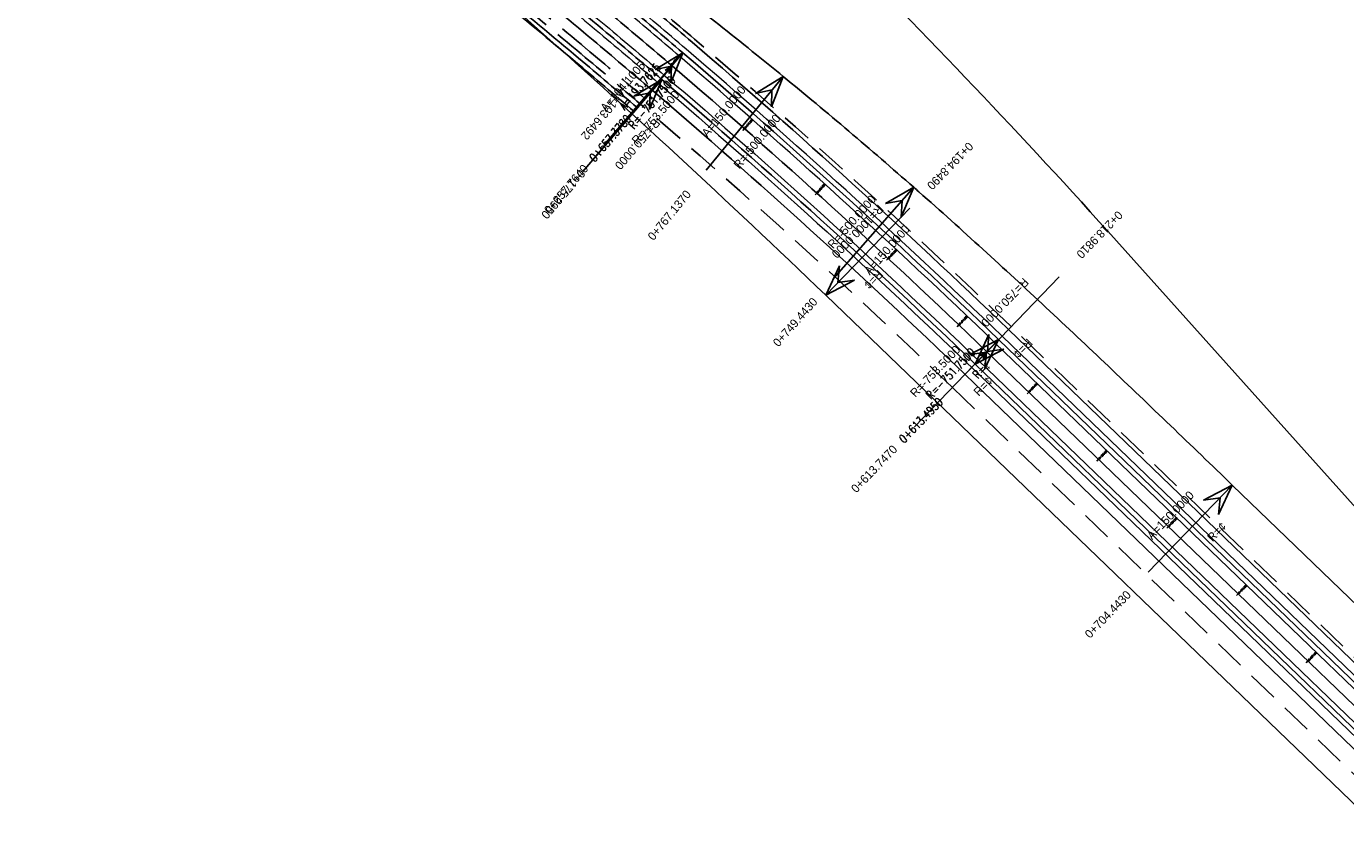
# Model space of a CAD drawing. Header units: metres. Extents: x 3458045 to 3462392, y 5482308 to 5484762.
# Tile 180 of 256: x 3459381 to 3459517, y 5483835 to 5483916. Entities that reach past the tile are written whole.
import ezdxf
from ezdxf.enums import TextEntityAlignment as Align

# ---------------------------------------------------------------- set-up
doc = ezdxf.new("R2010")
doc.units = ezdxf.units.M
doc.linetypes.add('AUSGEZOGEN', pattern=[2, 1, 1])
doc.linetypes.add('VERDECKT2', pattern=[4.7625, 3.175, -1.5875])
doc.layers.get('0').update_dxf_attribs({"linetype": 'CONTINUOUS'})
for name, color, linetype in [('SP_ACHSE_8901', 7, 'CONTINUOUS'), ('SP_ACHSE_8911', 7, 'CONTINUOUS'), ('SP_AXIS', 7, 'CONTINUOUS'), ('SP_BAUGRUBE-VERBAU', 210, 'AUSGEZOGEN'), ('SP_StadtbahnFluchtweg', 1, 'CONTINUOUS'), ('SP_Trogwand_L7+8', 2, 'CONTINUOUS'), ('SP_Tunnelwand_L7+8', 2, 'VERDECKT2'), ('SP_Vb_Planung', 10, 'CONTINUOUS'), ('T__AXIS', 3, 'CONTINUOUS')]:
    doc.layers.add(name, color=color, linetype=linetype)
doc.styles.add('K_ISOCP', font='k_isocp.shx')
doc.styles.add('SIMPLEX8', font='simplexd.shx', dxfattribs={"width": 0.8})
doc.linetypes.add('EISENBAHN', pattern='A,0.15,[130,ltypeshp.shx,S=0.25,R=0,X=0,Y=0],0.15', length=0.3)

# ---------------------------------------------------------------- blocks, each defined once
blk = doc.blocks.new('kmr_li')
at = {"color": 1, "linetype": 'Continuous'}
blk.add_line((0, 0), (0, 3.571), dxfattribs=at)
at = {"color": 1}
for p, q in [((0, 0), (-0.306, 0.907)), ((-0.306, 0.907), (0, 0.519)), ((0, 0), (0.306, 0.907)), ((0.306, 0.907), (0, 0.519))]:
    blk.add_line(p, q, dxfattribs=at)
at = {"color": 1, "linetype": 'Continuous', "style": 'K_ISOCP'}
blk.add_attdef('STATION', text='', height=1, rotation=270.0001, dxfattribs=at).set_placement((0, 4.404), align=Align.MIDDLE_RIGHT)
blk.add_attdef('PARAUL', text='', height=1, rotation=270.0001, dxfattribs=at).set_placement((-0.5, 1), align=Align.TOP_RIGHT)
blk.add_attdef('PARAOL', text='', height=1, rotation=270.0001, dxfattribs=at).set_placement((0.5, 1), align=Align.BOTTOM_RIGHT)
blk = doc.blocks.new('kmr_re')
at = {"color": 1}
for p, q in [((0, 0), (-0.306221, -0.907473)), ((0, 0), (0.306221, -0.907473)), ((-0.306221, -0.907473), (0, -0.51875)), ((0.306221, -0.907473), (0, -0.51875))]:
    blk.add_line(p, q, dxfattribs=at)
at = {"color": 1, "linetype": 'Continuous'}
blk.add_line((0, 0), (0, -3.57143), dxfattribs=at)
at = {"color": 1, "linetype": 'Continuous', "style": 'K_ISOCP'}
blk.add_attdef('PARAUL', text='', height=1, rotation=270.0000584, dxfattribs=at).set_placement((-0.5, -1), align=Align.TOP_LEFT)
blk.add_attdef('PARAOL', text='', height=1, rotation=270.0000584, dxfattribs=at).set_placement((0.5, -1), align=Align.BOTTOM_LEFT)
blk.add_attdef('STATION', text='', height=1, rotation=270.0000584, dxfattribs=at).set_placement((0, -3.57143), align=Align.MIDDLE_LEFT)
blk = doc.blocks.new('kmr_i')
at = {"color": 1, "linetype": 'Continuous'}
blk.add_line((0, 0), (0, 1.416438), dxfattribs=at)
at = {"color": 1, "linetype": 'Continuous', "style": 'SIMPLEX8', "width": 0.8}
blk.add_attdef('STATION', text='', height=1, rotation=270.00005842, dxfattribs=at).set_placement((0, -0.50985), align=Align.MIDDLE_LEFT)

msp = doc.modelspace()

# ---------------------------------------------------------------- linework, layer by layer
at = {"layer": 'SP_ACHSE_8901'}
msp.add_lwpolyline([(3459316.099, 5484028.11), (3459322.1999, 5484021.1465, 0.03059047), (3459365.5154, 5483977.4159, 0.00331951), (3459370.8846, 5483972.6857, 0.00367116), (3459378.0689, 5483966.5341, 0.00285534), (3459385.333, 5483960.4767, 0.00203953), (3459392.656, 5483954.4908, 0.00122372), (3459400.0179, 5483948.5527, 0.00040791), (3459407.3992, 5483942.6387, -0.00036746), (3459415.5933, 5483936.0742, -0.00110237), (3459423.7681, 5483929.4856, -0.00183729), (3459431.9041, 5483922.8491, -0.0025722), (3459439.9811, 5483916.1411, -0.00245403), (3459446.0851, 5483910.9661, -0.01456303), (3459478.4179, 5483881.5975), (3459663.5917, 5483703.287, -0.0763528)], format="xyb", dxfattribs=at)
at = {"layer": 'SP_ACHSE_8911'}
msp.add_lwpolyline([(3459666.0197, 5483705.8087), (3459480.8452, 5483884.1198, 0.01460522), (3459448.2649, 5483913.7082, 0.00242443), (3459442.2102, 5483918.8404, 0.00256822), (3459434.1203, 5483925.5585, 0.00183444), (3459425.9715, 5483932.2051, 0.00110066), (3459417.7839, 5483938.8037, 0.00036689), (3459409.5769, 5483945.3783, -0.00040894), (3459402.2143, 5483951.2772, -0.00122684), (3459394.8711, 5483957.2001, -0.00204473), (3459387.5668, 5483963.1709, -0.00286262), (3459380.3214, 5483969.2131, -0.00368052), (3459373.1558, 5483975.3496, -0.00337914), (3459367.7243, 5483980.1366, -0.03050846), (3459324.8322, 5484023.4541), (3459318.7313, 5484030.4176)], format="xyb", dxfattribs=at)
at = {"layer": 'SP_AXIS'}
for points in [[(3459666.0197, 5483705.8087), (3459480.8452, 5483884.1198, 0.01460522), (3459448.2649, 5483913.7082, 0.00242443), (3459442.2102, 5483918.8404, 0.00256822), (3459434.1203, 5483925.5585, 0.00183444), (3459425.9715, 5483932.2051, 0.00110066), (3459417.7839, 5483938.8037, 0.00036689), (3459409.5769, 5483945.3783, -0.00040894), (3459402.2143, 5483951.2772, -0.00122684), (3459394.8711, 5483957.2001, -0.00204473), (3459387.5668, 5483963.1709, -0.00286262), (3459380.3214, 5483969.2131, -0.00368052), (3459373.1558, 5483975.3496, -0.00337914), (3459367.7243, 5483980.1366, -0.03050846), (3459324.8322, 5484023.4541), (3459318.7313, 5484030.4176)], [(3459316.099, 5484028.11), (3459322.1999, 5484021.1465, 0.03059047), (3459365.5154, 5483977.4159, 0.00331951), (3459370.8846, 5483972.6857, 0.00367116), (3459378.0689, 5483966.5341, 0.00285534), (3459385.333, 5483960.4767, 0.00203953), (3459392.656, 5483954.4908, 0.00122372), (3459400.0179, 5483948.5527, 0.00040791), (3459407.3992, 5483942.6387, -0.00036746), (3459415.5933, 5483936.0742, -0.00110237), (3459423.7681, 5483929.4856, -0.00183729), (3459431.9041, 5483922.8491, -0.0025722), (3459439.9811, 5483916.1411, -0.00245403), (3459446.0851, 5483910.9661, -0.01456303), (3459478.4179, 5483881.5975), (3459663.5917, 5483703.287, -0.0763528)], [(3459685.2101, 5483695.5185), (3459504.9574, 5483869.1071, 0.00043567), (3459498.5752, 5483875.2462, 0.00130701), (3459492.1717, 5483881.363, 0.00217835), (3459485.7257, 5483887.435, 0.00304969), (3459479.2166, 5483893.4392, 0.00392104), (3459472.6244, 5483899.3521, 0.00035829), (3459472.0824, 5483899.8297, 0.00884723), (3459458.5943, 5483911.2802, 0.00169844), (3459455.851, 5483913.511, 0.00364421), (3459448.9199, 5483919.0226, -0.02537755), (3459395.0209, 5483963.6821, -0.00265452), (3459391.1135, 5483967.3039, -0.0041028), (3459387.2554, 5483970.9783, -0.00353468), (3459384.7251, 5483973.4642, -0.00529461), (3459381.3121, 5483976.9394, -0.0050613), (3459377.6652, 5483980.8137, -0.00362068), (3459374.0813, 5483984.7559, -0.0021724), (3459370.5433, 5483988.7395, -0.00072413), (3459367.0285, 5483992.7435), (3459348.4319, 5484013.9693)], [(3459400.39, 5483944.13, -0.02091605), (3459462.9996, 5483888.6898), (3459657.2317, 5483701.6383, -0.00043567)]]:
    msp.add_lwpolyline(points, format="xyb", dxfattribs=at)
at = {"layer": 'SP_BAUGRUBE-VERBAU'}
for points in [[(3459341.468, 5484052.8071), (3459347.0418, 5484045.415, 0.03059047), (3459387.6199, 5483997.9406, 0.00331951), (3459392.6972, 5483992.7587, 0.00367116), (3459399.4886, 5483986.0199, 0.00285534), (3459406.3495, 5483979.3877, 0.00203953), (3459413.2575, 5483972.8395, 0.00122372), (3459420.1906, 5483966.353, 0.00040791), (3459427.1272, 5483959.9055, -0.00036746), (3459434.8098, 5483952.7653, -0.00110237), (3459442.4557, 5483945.6172, -0.00183729), (3459450.0438, 5483938.4392, -0.0025722), (3459457.5525, 5483931.2097, -0.00245403), (3459463.2084, 5483925.6523, -0.01456303), (3459493.0041, 5483894.304), (3459664.6047, 5483702.8955, -0.04555037)], [(3459313.1844, 5484025.5564), (3459319.2853, 5484018.593, 0.03059047), (3459362.9341, 5483974.5258, 0.00331951), (3459368.3424, 5483969.7612, 0.00367116), (3459375.5703, 5483963.5722, 0.00285534), (3459382.8683, 5483957.4866, 0.00203953), (3459390.2158, 5483951.4806, 0.00122372), (3459397.5925, 5483945.5306, 0.00040791), (3459404.9787, 5483939.6127, -0.00036746), (3459413.1684, 5483933.0518, -0.00110237), (3459421.3299, 5483926.4739, -0.00183729), (3459429.4437, 5483919.8554, -0.0025722), (3459437.4901, 5483913.1729, -0.00245403), (3459443.5647, 5483908.0227, -0.01456303)], [(3459312.8083, 5484025.2269), (3459318.9092, 5484018.2635, 0.03059047), (3459362.6011, 5483974.1529, 0.00331951), (3459368.0144, 5483969.3838, 0.00367116), (3459375.2479, 5483963.1901, 0.00285534), (3459382.5503, 5483957.1007, 0.00203953), (3459389.901, 5483951.0922, 0.00122372), (3459397.2796, 5483945.1407, 0.00040791), (3459404.6664, 5483939.2222, -0.00036746), (3459412.8554, 5483932.6618, -0.00110237), (3459421.0152, 5483926.0853, -0.00183729), (3459429.1262, 5483919.4691, -0.0025722), (3459437.1687, 5483912.7899, -0.00245403), (3459443.2395, 5483907.6429, -0.01456303)]]:
    msp.add_lwpolyline(points, format="xyb", dxfattribs=at)
at = {"layer": 'SP_StadtbahnFluchtweg'}
for points in [[(3459770.9868, 5483573.8591, 0.07051565), (3459667.0255, 5483706.8532), (3459481.8509, 5483885.1643, 0.01460522), (3459449.208, 5483914.8096, 0.00242443), (3459443.1423, 5483919.951, 0.00256822), (3459435.0409, 5483926.6787, 0.00183444), (3459426.8839, 5483933.332, 0.00110066), (3459418.6913, 5483939.9347, 0.00036689), (3459410.4827, 5483946.5107, -0.00040894), (3459403.1219, 5483952.4081, -0.00122684), (3459395.7842, 5483958.3265, -0.00204473), (3459388.489, 5483964.2898, -0.00286262), (3459381.2564, 5483970.3214, -0.00368052), (3459374.107, 5483976.444, -0.00337914), (3459368.6904, 5483981.2179, -0.03050846), (3459325.9228, 5484024.4096), (3459319.8219, 5484031.3731)], [(3459765.3996, 5483570.6363, 0.07051498), (3459662.5516, 5483702.2071), (3459477.377, 5483880.5182, 0.01460522), (3459445.0129, 5483909.9102, 0.00242443), (3459438.9957, 5483915.0106, 0.00256822), (3459430.9457, 5483921.6955, 0.00183444), (3459422.8254, 5483928.3189, 0.00110066), (3459414.655, 5483934.9038, 0.00036689), (3459406.4537, 5483941.4738, -0.00040894), (3459399.0848, 5483947.3777, -0.00122684), (3459391.7225, 5483953.316, -0.00204473), (3459384.3865, 5483959.3127, -0.00286262), (3459377.0972, 5483965.3916, -0.00368052), (3459369.8756, 5483971.5759, -0.00337914), (3459364.3931, 5483976.408, -0.03050846), (3459321.0714, 5484020.1592), (3459314.9705, 5484027.1227)]]:
    msp.add_lwpolyline(points, format="xyb", dxfattribs=at)
at = {"layer": 'SP_Trogwand_L7+8', "color": 1, "linetype": 'VERDECKT2'}
msp.add_lwpolyline([(3459313.5605, 5484025.8859), (3459319.6613, 5484018.9225, 0.03059047), (3459363.2672, 5483974.8987, 0.00331951), (3459368.6704, 5483970.1385, 0.00367116), (3459375.8927, 5483963.9544, 0.00285534), (3459383.1863, 5483957.8724, 0.00203953), (3459390.5307, 5483951.869, 0.00122372), (3459397.9055, 5483945.9206, 0.00040791), (3459405.2911, 5483940.0032, -0.00036746), (3459413.4813, 5483933.4418, -0.00110237), (3459421.6445, 5483926.8625, -0.00183729), (3459429.7612, 5483920.2417, -0.0025722), (3459437.8115, 5483913.5558, -0.00245403), (3459443.8899, 5483908.4025, -0.01456303), (3459476.0769, 5483879.1664), (3459661.2507, 5483700.8559, -0.07070949), (3459764.0019, 5483569.3047, -0.07070949)], format="xyb", dxfattribs=at)
at = {"layer": 'SP_Tunnelwand_L7+8'}
for points in [[(3459667.3099, 5483707.1486), (3459482.1353, 5483885.4597, 0.01460522), (3459449.4746, 5483915.1211, 0.00242443), (3459443.4059, 5483920.2651, 0.00256822), (3459435.3012, 5483926.9955, 0.00183444), (3459427.1419, 5483933.6507, 0.00110066), (3459418.9479, 5483940.2545, 0.00036689), (3459410.7388, 5483946.8308, -0.00040894), (3459403.3785, 5483952.7278, -0.00122684), (3459396.0424, 5483958.645, -0.00204473), (3459388.7498, 5483964.6062, -0.00286262), (3459381.5208, 5483970.6348, -0.00368052), (3459374.376, 5483976.7534, -0.00337914), (3459368.9636, 5483981.5237, -0.03050846), (3459326.2312, 5484024.6798), (3459320.1303, 5484031.6433)], [(3459314.1246, 5484026.3802), (3459320.2255, 5484019.4167, 0.03059047), (3459363.7668, 5483975.4581, 0.00331951), (3459369.1624, 5483970.7046, 0.00367116), (3459376.3763, 5483964.5277, 0.00285534), (3459383.6634, 5483958.4511, 0.00203953), (3459391.003, 5483952.4516, 0.00122372), (3459398.3749, 5483946.5055, 0.00040791), (3459405.7595, 5483940.5888, -0.00036746), (3459413.9506, 5483934.0268, -0.00110237), (3459422.1164, 5483927.4454, -0.00183729), (3459430.2374, 5483920.8211, -0.0025722), (3459438.2936, 5483914.1303, -0.00245403), (3459444.3777, 5483908.9722, -0.01456303)]]:
    msp.add_lwpolyline(points, format="xyb", dxfattribs=at)
at = {"layer": 'SP_Vb_Planung', "linetype": 'AUSGEZOGEN', "lineweight": 13, "ltscale": 13}
for points in [[(3459665.6729, 5483705.4486), (3459480.4984, 5483883.7597, 0.01460522), (3459447.9397, 5483913.3284, 0.00242443), (3459441.8887, 5483918.4574, 0.00256822), (3459433.8028, 5483925.1722, 0.00183444), (3459425.6569, 5483931.8164, 0.00110066), (3459417.471, 5483938.4137, 0.00036689), (3459409.2646, 5483944.9879, -0.00040894), (3459401.9014, 5483950.8872, -0.00122684), (3459394.5562, 5483956.8117, -0.00204473), (3459387.2487, 5483962.7851, -0.00286262), (3459379.999, 5483968.831, -0.00368052), (3459372.8278, 5483974.9722, -0.00337914), (3459367.3912, 5483979.7637, -0.03050846), (3459324.4561, 5484023.1246), (3459318.3552, 5484030.0881)], [(3459666.3666, 5483706.1689), (3459481.192, 5483884.48, 0.01460522), (3459448.5901, 5483914.088, 0.00242443), (3459442.5316, 5483919.2234, 0.00256822), (3459434.4377, 5483925.9448, 0.00183444), (3459426.2861, 5483932.5937, 0.00110066), (3459418.0968, 5483939.1937, 0.00036689), (3459409.8893, 5483945.7688, -0.00040894), (3459402.5273, 5483951.6671, -0.00122684), (3459395.186, 5483957.5885, -0.00204473), (3459387.8848, 5483963.5568, -0.00286262), (3459380.6438, 5483969.5953, -0.00368052), (3459373.4838, 5483975.727, -0.00337914), (3459368.0575, 5483980.5095, -0.03050846), (3459325.2083, 5484023.7836), (3459319.1074, 5484030.7471)], [(3459316.4751, 5484028.4395), (3459322.576, 5484021.476, 0.03059047), (3459365.8484, 5483977.7888, 0.00331951), (3459371.2126, 5483973.063, 0.00367116), (3459378.3913, 5483966.9162, 0.00285534), (3459385.651, 5483960.8626, 0.00203953), (3459392.9708, 5483954.8792, 0.00122372), (3459400.3309, 5483948.9427, 0.00040791), (3459407.7115, 5483943.0292, -0.00036746), (3459415.9062, 5483936.4642, -0.00110237), (3459424.0828, 5483929.8742, -0.00183729), (3459432.2215, 5483923.2354, -0.0025722), (3459440.3025, 5483916.5241, -0.00245403), (3459446.4103, 5483911.3459, -0.01456303), (3459478.7647, 5483881.9576), (3459663.9385, 5483703.6472, -0.0763528)], [(3459315.7229, 5484027.7805), (3459321.8238, 5484020.817, 0.03059047), (3459365.1823, 5483977.043, 0.00331951), (3459370.5565, 5483972.3083, 0.00367116), (3459377.7465, 5483966.1519, 0.00285534), (3459385.0149, 5483960.0909, 0.00203953), (3459392.3411, 5483954.1024, 0.00122372), (3459399.705, 5483948.1628, 0.00040791), (3459407.0869, 5483942.2483, -0.00036746), (3459415.2804, 5483935.6842, -0.00110237), (3459423.4535, 5483929.097, -0.00183729), (3459431.5866, 5483922.4628, -0.0025722), (3459439.6597, 5483915.7581, -0.00245403), (3459445.7599, 5483910.5863, -0.01456303), (3459478.0711, 5483881.2373), (3459663.2449, 5483702.9268, -0.0763528)]]:
    msp.add_lwpolyline(points, format="xyb", dxfattribs=at)
at = {"layer": 'SP_Vb_Planung', "linetype": 'EISENBAHN', "lineweight": 13, "ltscale": 13}
for points in [[(3459666.0197, 5483705.8087), (3459480.8452, 5483884.1198, 0.01460522), (3459448.2649, 5483913.7082, 0.00242443), (3459442.2102, 5483918.8404, 0.00256822), (3459434.1203, 5483925.5585, 0.00183444), (3459425.9715, 5483932.2051, 0.00110066), (3459417.7839, 5483938.8037, 0.00036689), (3459409.5769, 5483945.3783, -0.00040894), (3459402.2143, 5483951.2772, -0.00122684), (3459394.8711, 5483957.2001, -0.00204473), (3459387.5668, 5483963.1709, -0.00286262), (3459380.3214, 5483969.2131, -0.00368052), (3459373.1558, 5483975.3496, -0.00337914), (3459367.7243, 5483980.1366, -0.03050846), (3459324.8322, 5484023.4541), (3459318.7313, 5484030.4176)], [(3459316.099, 5484028.11), (3459322.1999, 5484021.1465, 0.03059047), (3459365.5154, 5483977.4159, 0.00331951), (3459370.8846, 5483972.6857, 0.00367116), (3459378.0689, 5483966.5341, 0.00285534), (3459385.333, 5483960.4767, 0.00203953), (3459392.656, 5483954.4908, 0.00122372), (3459400.0179, 5483948.5527, 0.00040791), (3459407.3992, 5483942.6387, -0.00036746), (3459415.5933, 5483936.0742, -0.00110237), (3459423.7681, 5483929.4856, -0.00183729), (3459431.9041, 5483922.8491, -0.0025722), (3459439.9811, 5483916.1411, -0.00245403), (3459446.0851, 5483910.9661, -0.01456303), (3459478.4179, 5483881.5975), (3459663.5917, 5483703.287, -0.0763528)]]:
    msp.add_lwpolyline(points, format="xyb", dxfattribs=at)
at = {"layer": 'T__AXIS'}
msp.add_lwpolyline([(3459664.8059, 5483704.5483), (3459479.6324, 5483882.859, 0.01459465), (3459447.152, 5483912.358, 0.00242727), (3459441.1044, 5483917.4845, 0.0025712), (3459433.0241, 5483924.195, 0.00183657), (3459424.8849, 5483930.834, 0.00110194), (3459416.7069, 5483937.4251, 0.00036731), (3459408.5095, 5483943.9921, -0.0004083), (3459401.1352, 5483949.9004, -0.00122489), (3459393.7803, 5483955.8327, -0.00204148), (3459386.4643, 5483961.8129, -0.00285808), (3459379.2073, 5483967.8645, -0.00367468), (3459372.0299, 5483974.0104, -0.0033651), (3459366.6025, 5483978.793, -0.03053764), (3459323.5167, 5484022.3011), (3459317.4158, 5484029.2646)], format="xyb", dxfattribs=at)

# ---------------------------------------------------------------- block references
at = {"layer": 'SP_AXIS', "color": 0}
ref = msp.add_blockref('kmr_li', (3459448.2649, 5483913.7082), dxfattribs=dict(at, xscale=3.500000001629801, yscale=3.500000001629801, zscale=3.500000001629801, rotation=139.4287809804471))
ref.add_attrib('STATION', '0+657.7640', dxfattribs={"layer": '0', "color": 1, "linetype": 'Continuous', "height": 0.875, "rotation": 49.428839, "style": 'K_ISOCP'}).set_placement((3459438.2396, 5483901.9996), align=Align.MIDDLE_RIGHT)
ref.add_attrib('PARAOL', 'A=194.1005', dxfattribs={"layer": '0', "color": 1, "linetype": 'Continuous', "height": 0.875, "rotation": 49.428839, "style": 'K_ISOCP'}).set_placement((3459444.6592, 5483912.1878), align=Align.BOTTOM_RIGHT)
ref.add_attrib('PARAUL', 'R=-753.5000', dxfattribs={"layer": '0', "color": 1, "linetype": 'Continuous', "height": 0.875, "rotation": 49.428839, "style": 'K_ISOCP'}).set_placement((3459447.3178, 5483909.9114), align=Align.TOP_RIGHT)
ref = msp.add_blockref('kmr_re', (3459446.0851, 5483910.9661), dxfattribs=dict(at, xscale=3.500000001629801, yscale=3.500000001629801, zscale=3.500000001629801, rotation=319.4190964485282))
ref.add_attrib('STATION', '0+175.2950', dxfattribs={"layer": '0', "color": 1, "linetype": 'Continuous', "height": 0.875, "rotation": 229.419155, "style": 'K_ISOCP'}).set_placement((3459437.9536, 5483901.4725), align=Align.MIDDLE_LEFT)
ref.add_attrib('PARAOL', 'R=750.0000', dxfattribs={"layer": '0', "color": 1, "linetype": 'Continuous', "height": 0.875, "rotation": 229.419155, "style": 'K_ISOCP'}).set_placement((3459445.1373, 5483907.1695), align=Align.BOTTOM_LEFT)
ref.add_attrib('PARAUL', 'A=193.6492', dxfattribs={"layer": '0', "color": 1, "linetype": 'Continuous', "height": 0.875, "rotation": 229.419155, "style": 'K_ISOCP'}).set_placement((3459442.4791, 5483909.4463), align=Align.TOP_LEFT)
ref = msp.add_blockref('kmr_li', (3459458.5943, 5483911.2802), dxfattribs=dict(at, xscale=3.500000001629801, yscale=3.500000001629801, zscale=3.500000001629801, rotation=140.6848453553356))
ref.add_attrib('STATION', '0+767.1370', dxfattribs={"layer": '0', "color": 1, "linetype": 'Continuous', "height": 0.875, "rotation": 50.684904, "style": 'K_ISOCP'}).set_placement((3459448.8281, 5483899.3547), align=Align.MIDDLE_RIGHT)
ref.add_attrib('PARAOL', 'A=150.0000', dxfattribs={"layer": '0', "color": 1, "linetype": 'Continuous', "height": 0.875, "rotation": 50.684904, "style": 'K_ISOCP'}).set_placement((3459455.0228, 5483909.6811), align=Align.BOTTOM_RIGHT)
ref.add_attrib('PARAUL', 'R=-500.0000', dxfattribs={"layer": '0', "color": 1, "linetype": 'Continuous', "height": 0.875, "rotation": 50.684904, "style": 'K_ISOCP'}).set_placement((3459457.7306, 5483907.4636), align=Align.TOP_RIGHT)
ref = msp.add_blockref('kmr_li', (3459462.9996, 5483888.6898), dxfattribs=dict(at, xscale=3.500000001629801, yscale=3.500000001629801, zscale=3.500000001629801, rotation=316.0789195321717))
ref.add_attrib('STATION', '0+194.8490', dxfattribs={"layer": '0', "color": 1, "linetype": 'Continuous', "height": 0.875, "rotation": 226.078978, "style": 'K_ISOCP'}).set_placement((3459473.6919, 5483899.7925), align=Align.MIDDLE_RIGHT)
ref.add_attrib('PARAOL', 'R=¢', dxfattribs={"layer": '0', "color": 1, "linetype": 'Continuous', "height": 0.875, "rotation": 226.078978, "style": 'K_ISOCP'}).set_placement((3459466.6879, 5483889.9969), align=Align.BOTTOM_RIGHT)
ref.add_attrib('PARAUL', 'R=1000.0000', dxfattribs={"layer": '0', "color": 1, "linetype": 'Continuous', "height": 0.875, "rotation": 226.078978, "style": 'K_ISOCP'}).set_placement((3459464.1669, 5483892.4247), align=Align.TOP_RIGHT)
ref = msp.add_blockref('kmr_li', (3459472.0824, 5483899.8297), dxfattribs=dict(at, xscale=3.500000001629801, yscale=3.500000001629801, zscale=3.500000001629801, rotation=138.6572623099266))
ref.add_attrib('STATION', '0+749.4430', dxfattribs={"layer": '0', "color": 1, "linetype": 'Continuous', "height": 0.875, "rotation": 48.657321, "style": 'K_ISOCP'}).set_placement((3459461.9004, 5483888.2571), align=Align.MIDDLE_RIGHT)
ref.add_attrib('PARAOL', 'R=-500.0000', dxfattribs={"layer": '0', "color": 1, "linetype": 'Continuous', "height": 0.875, "rotation": 48.657321, "style": 'K_ISOCP'}).set_placement((3459468.4566, 5483898.3579), align=Align.BOTTOM_RIGHT)
ref.add_attrib('PARAUL', 'A=150.0000', dxfattribs={"layer": '0', "color": 1, "linetype": 'Continuous', "height": 0.875, "rotation": 48.657321, "style": 'K_ISOCP'}).set_placement((3459471.0843, 5483896.046), align=Align.TOP_RIGHT)
ref = msp.add_blockref('kmr_li', (3459478.4179, 5483881.5975), dxfattribs=dict(at, xscale=3.500000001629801, yscale=3.500000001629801, zscale=3.500000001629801, rotation=316.0817318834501))
ref.add_attrib('STATION', '0+218.9810', dxfattribs={"layer": '0', "color": 1, "linetype": 'Continuous', "height": 0.875, "rotation": 226.08179, "style": 'K_ISOCP'}).set_placement((3459489.1096, 5483892.7008), align=Align.MIDDLE_RIGHT)
ref.add_attrib('PARAOL', 'R=¢', dxfattribs={"layer": '0', "color": 1, "linetype": 'Continuous', "height": 0.875, "rotation": 226.08179, "style": 'K_ISOCP'}).set_placement((3459482.1062, 5483882.9048), align=Align.BOTTOM_RIGHT)
ref.add_attrib('PARAUL', 'R=750.0000', dxfattribs={"layer": '0', "color": 1, "linetype": 'Continuous', "height": 0.875, "rotation": 226.08179, "style": 'K_ISOCP'}).set_placement((3459479.585, 5483885.3325), align=Align.TOP_RIGHT)
ref = msp.add_blockref('kmr_li', (3459480.8452, 5483884.1198), dxfattribs=dict(at, xscale=3.500000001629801, yscale=3.500000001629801, zscale=3.500000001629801, rotation=136.0817493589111))
ref.add_attrib('STATION', '0+613.7470', dxfattribs={"layer": '0', "color": 1, "linetype": 'Continuous', "height": 0.875, "rotation": 46.081808, "style": 'K_ISOCP'}).set_placement((3459470.1534, 5483873.0166), align=Align.MIDDLE_RIGHT)
ref.add_attrib('PARAOL', 'R=-753.5000', dxfattribs={"layer": '0', "color": 1, "linetype": 'Continuous', "height": 0.875, "rotation": 46.081808, "style": 'K_ISOCP'}).set_placement((3459477.1569, 5483882.8125), align=Align.BOTTOM_RIGHT)
ref.add_attrib('PARAUL', 'R=¢', dxfattribs={"layer": '0', "color": 1, "linetype": 'Continuous', "height": 0.875, "rotation": 46.081808, "style": 'K_ISOCP'}).set_placement((3459479.678, 5483880.3848), align=Align.TOP_RIGHT)
ref = msp.add_blockref('kmr_li', (3459504.9574, 5483869.1071), dxfattribs=dict(at, xscale=3.500000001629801, yscale=3.500000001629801, zscale=3.500000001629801, rotation=136.0789522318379))
ref.add_attrib('STATION', '0+704.4430', dxfattribs={"layer": '0', "color": 1, "linetype": 'Continuous', "height": 0.875, "rotation": 46.079011, "style": 'K_ISOCP'}).set_placement((3459494.2651, 5483858.0044), align=Align.MIDDLE_RIGHT)
ref.add_attrib('PARAOL', 'A=150.0000', dxfattribs={"layer": '0', "color": 1, "linetype": 'Continuous', "height": 0.875, "rotation": 46.079011, "style": 'K_ISOCP'}).set_placement((3459501.269, 5483867.8), align=Align.BOTTOM_RIGHT)
ref.add_attrib('PARAUL', 'R=¢', dxfattribs={"layer": '0', "color": 1, "linetype": 'Continuous', "height": 0.875, "rotation": 46.079011, "style": 'K_ISOCP'}).set_placement((3459503.7901, 5483865.3722), align=Align.TOP_RIGHT)
at = {"layer": 'T__AXIS', "color": 0}
ref = msp.add_blockref('kmr_li', (3459447.152, 5483912.358), dxfattribs=dict(at, xscale=0.8750000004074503, yscale=0.8750000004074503, zscale=0.8750000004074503, rotation=139.4262660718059))
ref.add_attrib('STATION', '0+657.3780', dxfattribs={"layer": '0', "color": 1, "linetype": 'Continuous', "height": 0.875, "rotation": 49.426324, "style": 'SIMPLEX8', "width": 0.8}).set_placement((3459442.6752, 5483907.1301), align=Align.MIDDLE_RIGHT)
ref.add_attrib('PARAOL', 'A=193.7625', dxfattribs={"layer": '0', "color": 1, "linetype": 'Continuous', "height": 0.875, "rotation": 49.426324, "style": 'SIMPLEX8', "width": 0.8}).set_placement((3459446.2505, 5483911.978), align=Align.BOTTOM_RIGHT)
ref.add_attrib('PARAUL', 'R=-751.7500', dxfattribs={"layer": '0', "color": 1, "linetype": 'Continuous', "height": 0.875, "rotation": 49.426324, "style": 'SIMPLEX8', "width": 0.8}).set_placement((3459446.9152, 5483911.4088), align=Align.TOP_RIGHT)
at = {"layer": 'T__AXIS', "xscale": 0.1750000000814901, "yscale": 0.1750000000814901, "zscale": 0.1750000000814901}
for p, rotation, values in [((3459447.0593, 5483912.4374), 139.4355531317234, {'STATION': '0+657.500'}), ((3459454.6126, 5483905.884), 138.6733991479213, {'STATION': '0+647.500'}), ((3459462.078, 5483899.2307), 137.911233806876, {'STATION': '0+637.500'}), ((3459469.4543, 5483892.4788), 137.1490684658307, {'STATION': '0+627.500'}), ((3459476.7401, 5483885.6293), 136.3869031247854, {'STATION': '0+617.500'}), ((3459483.9508, 5483878.7007), 136.0816559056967, {'STATION': '0+607.500'}), ((3459491.1541, 5483871.7643), 136.0816559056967, {'STATION': '0+597.500'}), ((3459498.3573, 5483864.828), 136.0816559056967, {'STATION': '0+587.500'}), ((3459505.5606, 5483857.8917), 136.0816559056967, {'STATION': '0+577.500'}), ((3459512.7639, 5483850.9554), 136.0816559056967, {'STATION': '0+567.500'})]:
    msp.add_blockref('kmr_i', p, dxfattribs=dict(at, rotation=rotation)).add_auto_attribs(values)
at = {"layer": 'T__AXIS', "color": 0}
ref = msp.add_blockref('kmr_li', (3459479.6324, 5483882.859), dxfattribs=dict(at, xscale=0.8750000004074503, yscale=0.8750000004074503, zscale=0.8750000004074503, rotation=136.0816559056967))
ref.add_attrib('STATION', '0+613.4950', dxfattribs={"layer": '0', "color": 1, "linetype": 'Continuous', "height": 0.875, "rotation": 46.081714, "style": 'SIMPLEX8', "width": 0.8}).set_placement((3459474.8583, 5483877.9011), align=Align.MIDDLE_RIGHT)
ref.add_attrib('PARAOL', 'R=-751.7500', dxfattribs={"layer": '0', "color": 1, "linetype": 'Continuous', "height": 0.875, "rotation": 46.081714, "style": 'SIMPLEX8', "width": 0.8}).set_placement((3459478.7103, 5483882.5322), align=Align.BOTTOM_RIGHT)
ref.add_attrib('PARAUL', 'R=¢', dxfattribs={"layer": '0', "color": 1, "linetype": 'Continuous', "height": 0.875, "rotation": 46.081714, "style": 'SIMPLEX8', "width": 0.8}).set_placement((3459479.3406, 5483881.9252), align=Align.TOP_RIGHT)

doc.saveas('drawing.dxf')
